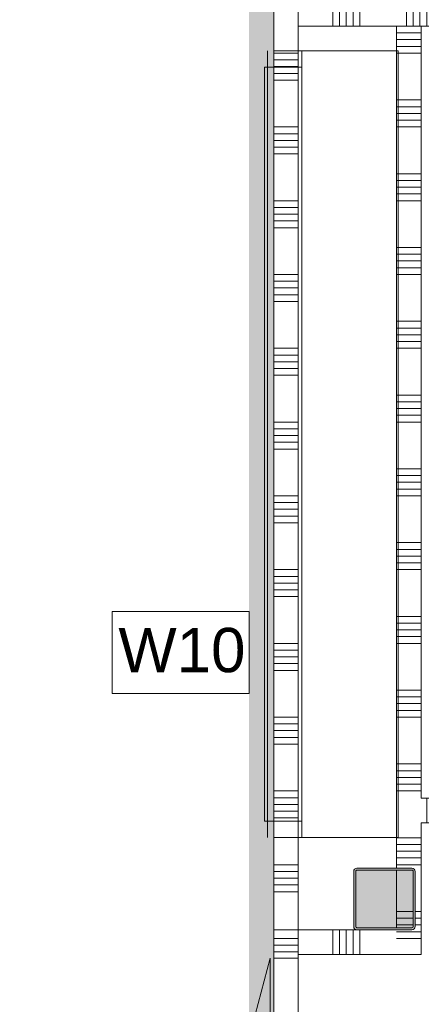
# Model space of a CAD drawing. Header units: millimetres. Extents: x -409 to 257590, y -7786 to 67330.
# Tile 134 of 210: x 15417 to 17051, y 50432 to 54436. Entities that reach past the tile are written whole.
import ezdxf

# ---------------------------------------------------------------- set-up
doc = ezdxf.new("R2010")
doc.units = ezdxf.units.MM
doc.header["$MEASUREMENT"] = 0
for name, color, linetype in [('Info Wandafwerking aanduiding', 7, 'Continuous'), ('Info Wandafwerking aanduiding Doorsnede-arcering', 7, 'Continuous'), ('New_22 NC Binnenwanden', 7, 'Continuous'), ('New_22 NC Binnenwanden Deuren', 7, 'Continuous'), ('New_22 NC Binnenwanden Doorsnede-arcering', 7, 'Continuous'), ('New_22 NC Binnenwanden Laagscheidingslijnen', 7, 'Continuous'), ('New_22 NC Binnenwanden Ramen', 7, 'Continuous'), ('New_Z Ruimtefuncties Zone omranding', 7, 'Continuous'), ('S-COLS-____-OTLN.RVT S', 7, 'Continuous'), ('S-COLS-____-OTLN.RVT S 2D arcering', 7, 'Continuous')]:
    doc.layers.add(name, color=color, linetype=linetype)
doc.styles.add('GENERATED_STYLE_1', font='txt')

# ---------------------------------------------------------------- blocks, each defined once
blk = doc.blocks.new('*X400')
at = {"layer": 'New_22 NC Binnenwanden Doorsnede-arcering', "color": 254, "linetype": 'Continuous', "lineweight": 0, "true_color": 0xe9ebeb}
blk.add_line((18000, 54410), (18000, 54510), dxfattribs=at)
blk = doc.blocks.new('*X401')
at = {"layer": 'New_22 NC Binnenwanden Doorsnede-arcering', "color": 254, "linetype": 'Continuous', "lineweight": 0, "true_color": 0xe9ebeb}
for p, q in [((16690.3, 54410), (16690.3, 54510)), ((16717.7, 54410), (16717.7, 54510)), ((16745.1, 54410), (16745.1, 54510)), ((16772.6, 54410), (16772.6, 54510)), ((16800, 54410), (16800, 54510)), ((16990.3, 54410), (16990.3, 54510)), ((17017.7, 54410), (17017.7, 54510)), ((17045.1, 54410), (17045.1, 54510)), ((17072.6, 54410), (17072.6, 54510)), ((17100, 54410), (17100, 54510)), ((17290.3, 54410), (17290.3, 54510)), ((17317.7, 54410), (17317.7, 54510)), ((17345.1, 54410), (17345.1, 54510)), ((17372.6, 54410), (17372.6, 54510)), ((17400, 54410), (17400, 54510)), ((17590.3, 54410), (17590.3, 54510)), ((17617.7, 54410), (17617.7, 54510)), ((17645.1, 54410), (17645.1, 54510)), ((17672.6, 54410), (17672.6, 54510)), ((17700, 54410), (17700, 54510)), ((17890.3, 54410), (17890.3, 54510)), ((17917.7, 54410), (17917.7, 54510)), ((17945.1, 54410), (17945.1, 54510)), ((17972.6, 54410), (17972.6, 54510))]:
    blk.add_line(p, q, dxfattribs=at)
blk = doc.blocks.new('*X402')
at = {"layer": 'New_22 NC Binnenwanden Doorsnede-arcering', "color": 254, "linetype": 'Continuous', "lineweight": 0, "true_color": 0xe9ebeb}
blk.add_line((18000, 54410), (18000, 54410), dxfattribs=at)
blk = doc.blocks.new('Wall_85_2', base_point=(16550, 54410))
at = {"layer": 'New_22 NC Binnenwanden', "color": 8, "linetype": 'Continuous', "lineweight": 0, "true_color": 0x778488, "flags": 128}
for points in [[(18099.9, 54510), (16550, 54510)], [(16550, 54410), (16950, 54410)], [(17050, 54410), (18000, 54410)]]:
    blk.add_lwpolyline(points, dxfattribs=at)
at = {"layer": 'New_22 NC Binnenwanden Laagscheidingslijnen', "color": 8, "linetype": 'Continuous', "lineweight": 0, "true_color": 0x778488}
blk.add_line((16550, 54410), (16550, 54510), dxfattribs=at)
at = {"layer": 'New_22 NC Binnenwanden', "color": 8, "lineweight": 0, "true_color": 0x778488}
for name in ['*X401', '*X400', '*X402']:
    blk.add_blockref(name, (0, 0), dxfattribs=at)
blk = doc.blocks.new('*X408')
at = {"layer": 'New_22 NC Binnenwanden Doorsnede-arcering', "color": 254, "linetype": 'Continuous', "lineweight": 0, "true_color": 0xe9ebeb}
for p, q in [((17072.3, 51170), (17072.3, 51270)), ((17099.7, 51170), (17099.7, 51270)), ((17290, 51170), (17290, 51270)), ((17317.4, 51170), (17317.4, 51270)), ((17344.9, 51170), (17344.9, 51270)), ((17372.3, 51170), (17372.3, 51270)), ((17399.7, 51170), (17399.7, 51270)), ((17590, 51170), (17590, 51270)), ((17617.4, 51170), (17617.4, 51270)), ((17644.9, 51170), (17644.9, 51270)), ((17672.3, 51170), (17672.3, 51270)), ((17699.7, 51170), (17699.7, 51270)), ((17890, 51170), (17890, 51270)), ((17917.4, 51170), (17917.4, 51270)), ((17944.9, 51170), (17944.9, 51270)), ((17972.3, 51170), (17972.3, 51270)), ((17999.7, 51170), (17999.7, 51270))]:
    blk.add_line(p, q, dxfattribs=at)
blk = doc.blocks.new('Wall_87_2', base_point=(17050, 51170))
at = {"layer": 'New_22 NC Binnenwanden', "color": 8, "linetype": 'Continuous', "lineweight": 0, "true_color": 0x778488, "flags": 128}
for points in [[(18000.7, 51270), (17050, 51270)], [(17050, 51170), (18000.7, 51170)]]:
    blk.add_lwpolyline(points, dxfattribs=at)
at = {"layer": 'New_22 NC Binnenwanden', "color": 8, "lineweight": 0, "true_color": 0x778488}
blk.add_blockref('*X408', (0, 0), dxfattribs=at)
blk = doc.blocks.new('*X423')
at = {"layer": 'New_22 NC Binnenwanden Doorsnede-arcering', "color": 254, "linetype": 'Continuous', "lineweight": 0, "true_color": 0xe9ebeb}
for p, q in [((16957.6, 50727.4), (17050, 50727.4)), ((16985, 50700), (17050, 50700))]:
    blk.add_line(p, q, dxfattribs=at)
blk = doc.blocks.new('*X424')
at = {"layer": 'New_22 NC Binnenwanden Doorsnede-arcering', "color": 254, "linetype": 'Continuous', "lineweight": 0, "true_color": 0xe9ebeb}
for p, q in [((16950, 54409.7), (17050, 54409.7)), ((16950, 54382.3), (17050, 54382.3)), ((16950, 54354.9), (17050, 54354.9)), ((16950, 54327.4), (17050, 54327.4)), ((16950, 54300), (17050, 54300)), ((16950, 54109.7), (17050, 54109.7)), ((16950, 54082.3), (17050, 54082.3)), ((16950, 54054.9), (17050, 54054.9)), ((16950, 54027.4), (17050, 54027.4)), ((16950, 54000), (17050, 54000)), ((16950, 53809.7), (17050, 53809.7)), ((16950, 53782.3), (17050, 53782.3)), ((16950, 53754.9), (17050, 53754.9)), ((16950, 53727.4), (17050, 53727.4)), ((16950, 53700), (17050, 53700)), ((16950, 53509.7), (17050, 53509.7)), ((16950, 53482.3), (17050, 53482.3)), ((16950, 53454.9), (17050, 53454.9)), ((16950, 53427.4), (17050, 53427.4)), ((16950, 53400), (17050, 53400)), ((16950, 53209.7), (17050, 53209.7)), ((16950, 53182.3), (17050, 53182.3)), ((16950, 53154.9), (17050, 53154.9)), ((16950, 53127.4), (17050, 53127.4)), ((16950, 53100), (17050, 53100)), ((16950, 52909.7), (17050, 52909.7)), ((16950, 52882.3), (17050, 52882.3)), ((16950, 52854.9), (17050, 52854.9)), ((16950, 52827.4), (17050, 52827.4)), ((16950, 52800), (17050, 52800)), ((16950, 52609.7), (17050, 52609.7)), ((16950, 52582.3), (17050, 52582.3)), ((16950, 52554.9), (17050, 52554.9)), ((16950, 52527.4), (17050, 52527.4)), ((16950, 52500), (17050, 52500)), ((16950, 52309.7), (17050, 52309.7)), ((16950, 52282.3), (17050, 52282.3)), ((16950, 52254.9), (17050, 52254.9)), ((16950, 52227.4), (17050, 52227.4)), ((16950, 52200), (17050, 52200)), ((16950, 52009.7), (17050, 52009.7)), ((16950, 51982.3), (17050, 51982.3)), ((16950, 51954.9), (17050, 51954.9)), ((16950, 51927.4), (17050, 51927.4)), ((16950, 51900), (17050, 51900)), ((16950, 51709.7), (17050, 51709.7)), ((16950, 51682.3), (17050, 51682.3)), ((16950, 51654.9), (17050, 51654.9)), ((16950, 51627.4), (17050, 51627.4)), ((16950, 51600), (17050, 51600)), ((16950, 51409.7), (17050, 51409.7)), ((16950, 51382.3), (17050, 51382.3)), ((16950, 51354.9), (17050, 51354.9)), ((16950, 51327.4), (17050, 51327.4)), ((16950, 51300), (17050, 51300)), ((16950, 51109.7), (17050, 51109.7)), ((16950, 51082.3), (17050, 51082.3)), ((16950, 51054.9), (17050, 51054.9)), ((16950, 51027.4), (17050, 51027.4)), ((16950, 51000), (17050, 51000)), ((17025, 50809.7), (17050, 50809.7)), ((17025, 50782.3), (17050, 50782.3)), ((17025, 50754.9), (17050, 50754.9))]:
    blk.add_line(p, q, dxfattribs=at)
blk = doc.blocks.new('*X425')
at = {"layer": 'New_22 NC Binnenwanden Doorsnede-arcering', "color": 254, "linetype": 'Continuous', "lineweight": 0, "true_color": 0xe9ebeb}
for p, q in [((16950, 50809.7), (17017, 50809.7)), ((16950, 50782.3), (17017, 50782.3)), ((16950, 50754.9), (17017, 50754.9))]:
    blk.add_line(p, q, dxfattribs=at)
blk = doc.blocks.new('*X426')
at = {"layer": 'New_22 NC Binnenwanden Doorsnede-arcering', "color": 254, "linetype": 'Continuous', "lineweight": 0, "true_color": 0xe9ebeb}
for p, q in [((16950, 50727.4), (16957.6, 50727.4)), ((16950, 50700), (16985, 50700))]:
    blk.add_line(p, q, dxfattribs=at)
blk = doc.blocks.new('Wall_91_2', base_point=(17050, 50635))
at = {"layer": 'New_22 NC Binnenwanden', "color": 8, "linetype": 'Continuous', "lineweight": 0, "true_color": 0x778488, "flags": 128}
for points in [[(16950, 54410), (16950, 50985)], [(17050, 51270), (17050, 54410)], [(17050, 50635), (17050, 51170)], [(16950, 50977), (16950, 50743)], [(17050, 50635), (16950, 50635)]]:
    blk.add_lwpolyline(points, dxfattribs=at)
at = {"layer": 'New_22 NC Binnenwanden', "color": 8, "lineweight": 0, "true_color": 0x778488}
for name in ['*X424', '*X425', '*X426', '*X423']:
    blk.add_blockref(name, (0, 0), dxfattribs=at)
blk = doc.blocks.new('*X428')
at = {"layer": 'New_22 NC Binnenwanden Doorsnede-arcering', "color": 254, "linetype": 'Continuous', "lineweight": 0, "true_color": 0xe9ebeb}
for p, q in [((16690.3, 50642.6), (16690.3, 50735)), ((16717.7, 50642.6), (16717.7, 50735)), ((16745.1, 50642.6), (16745.1, 50735)), ((16772.6, 50642.6), (16772.6, 50735)), ((16800, 50642.6), (16800, 50735)), ((16690.3, 50635), (16690.3, 50642.6)), ((16717.7, 50635), (16717.7, 50642.6)), ((16745.1, 50635), (16745.1, 50642.6)), ((16772.6, 50635), (16772.6, 50642.6)), ((16800, 50635), (16800, 50642.6))]:
    blk.add_line(p, q, dxfattribs=at)
blk = doc.blocks.new('Wall_92_2', base_point=(16550, 50635))
at = {"layer": 'New_22 NC Binnenwanden', "color": 8, "linetype": 'Continuous', "lineweight": 0, "true_color": 0x778488, "flags": 128}
for points in [[(16791, 50735), (16550, 50735)], [(16550, 50735), (16550, 50635)], [(16550, 50635), (16950, 50635)]]:
    blk.add_lwpolyline(points, dxfattribs=at)
at = {"layer": 'New_22 NC Binnenwanden', "color": 8, "lineweight": 0, "true_color": 0x778488}
blk.add_blockref('*X428', (0, 0), dxfattribs=at)
blk = doc.blocks.new('*X952')
at = {"layer": 'New_22 NC Binnenwanden Doorsnede-arcering', "color": 254, "linetype": 'Continuous', "lineweight": 0, "true_color": 0xe9ebeb}
blk.add_line((16550, 54490.3), (16450, 54490.3), dxfattribs=at)
blk = doc.blocks.new('*X953')
at = {"layer": 'New_22 NC Binnenwanden Doorsnede-arcering', "color": 254, "linetype": 'Continuous', "lineweight": 0, "true_color": 0xe9ebeb}
for p, q in [((16550, 51000), (16450, 51000)), ((16550, 50972.6), (16450, 50972.6)), ((16550, 50945.1), (16450, 50945.1)), ((16550, 50917.7), (16450, 50917.7)), ((16550, 50890.3), (16450, 50890.3))]:
    blk.add_line(p, q, dxfattribs=at)
blk = doc.blocks.new('R1 22_13')
at = {"layer": 'New_22 NC Binnenwanden Ramen', "color": 1, "linetype": 'Continuous', "lineweight": 0}
for p, q in [((-1600, 0), (-1533, 0)), ((-1533, 0), (-1533, -139)), ((-1533, 0), (1533, 0)), ((1533, -139), (1533, 0)), ((1533, 0), (1600, 0)), ((-1533, -139), (-1600, -139)), ((1533, -139), (-1533, -139)), ((1600, -139), (1533, -139))]:
    blk.add_line(p, q, dxfattribs=at)
at = {"layer": 'New_22 NC Binnenwanden Ramen', "color": 7, "linetype": 'Continuous', "lineweight": 0}
for p, q in [((-1600, -25), (-1600, -125)), ((-1600, -25), (-1600, -125)), ((1600, -25), (1600, -125)), ((1600, -25), (1600, -125))]:
    blk.add_line(p, q, dxfattribs=at)
blk = doc.blocks.new('#Pui inbouwgarderobe 02')
at = {"layer": 'New_22 NC Binnenwanden Ramen', "color": 1, "linetype": 'Continuous', "lineweight": 0}
for p, q in [((-1600, 0), (-1600, -399)), ((-1533, 0), (-1600, 0)), ((1533, 0), (-1533, 0)), ((1600, 0), (1533, 0)), ((1600, -399), (1600, 0)), ((-1600, -399), (-1600, -506)), ((1600, -506), (1600, -399)), ((-1600, -506), (-1533, -506)), ((-1533, -506), (-1533, -543)), ((1533, -506), (-1533, -506)), ((1533, -543), (1533, -506)), ((1533, -506), (1600, -506)), ((-1533, -543), (-1515, -543)), ((-1515, -543), (1515, -543)), ((1515, -543), (1533, -543))]:
    blk.add_line(p, q, dxfattribs=at)
blk = doc.blocks.new('Wall_237_2', base_point=(16450, 50735))
at = {"layer": 'New_22 NC Binnenwanden', "color": 8, "linetype": 'Continuous', "lineweight": 0, "true_color": 0x778488, "flags": 128}
for points in [[(16450, 54507.3), (16550, 54507.3)], [(16450, 54507.3), (16450, 54310)], [(16550, 54310), (16550, 54507.3)], [(16450, 51110), (16450, 50735)], [(16550, 50735), (16550, 51110)], [(16450, 50735), (16550, 50735)]]:
    blk.add_lwpolyline(points, dxfattribs=at)
at = {"layer": 'New_22 NC Binnenwanden', "color": 8, "lineweight": 0, "true_color": 0x778488}
for name in ['*X952', '*X953']:
    blk.add_blockref(name, (0, 0), dxfattribs=at)
at = {"layer": 'New_22 NC Binnenwanden Ramen', "color": 1, "linetype": 'Continuous', "lineweight": 0, "xscale": 1.000000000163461, "zscale": 1000, "rotation": 270.0000211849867}
blk.add_blockref('#Pui inbouwgarderobe 02', (16956, 52710), dxfattribs=at)
at = {"layer": 'New_22 NC Binnenwanden Ramen', "color": 1, "linetype": 'Continuous', "lineweight": 0, "zscale": 1000, "rotation": 90.00002118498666}
blk.add_blockref('R1 22_13', (16425, 52710), dxfattribs=at)
blk = doc.blocks.new('*X961')
at = {"layer": 'New_22 NC Binnenwanden Doorsnede-arcering', "color": 254, "linetype": 'Continuous', "lineweight": 0, "true_color": 0xe9ebeb}
for p, q in [((16550, 50700.1), (16450, 50700.1)), ((16550, 50672.6), (16450, 50672.6)), ((16550, 50645.2), (16450, 50645.2))]:
    blk.add_line(p, q, dxfattribs=at)
blk = doc.blocks.new('*X962')
at = {"layer": 'New_22 NC Binnenwanden Doorsnede-arcering', "color": 254, "linetype": 'Continuous', "lineweight": 0, "true_color": 0xe9ebeb}
for p, q in [((16550, 49500.1), (16450, 49500.1)), ((16550, 49472.6), (16450, 49472.6)), ((16550, 49445.2), (16450, 49445.2)), ((16550, 49417.8), (16450, 49417.8)), ((16550, 49390.3), (16450, 49390.3)), ((16550, 49200.1), (16450, 49200.1)), ((16550, 49172.6), (16450, 49172.6)), ((16550, 49145.2), (16450, 49145.2)), ((16550, 49117.8), (16450, 49117.8)), ((16550, 49090.3), (16450, 49090.3)), ((16550, 48900.1), (16450, 48900.1)), ((16550, 48872.6), (16450, 48872.6)), ((16550, 48845.2), (16450, 48845.2)), ((16550, 48817.8), (16450, 48817.8)), ((16550, 48790.3), (16450, 48790.3)), ((16550, 48600.1), (16450, 48600.1)), ((16550, 48572.6), (16450, 48572.6)), ((16550, 48545.2), (16450, 48545.2)), ((16550, 48517.8), (16450, 48517.8)), ((16550, 48490.3), (16450, 48490.3)), ((16550, 48300.1), (16450, 48300.1)), ((16550, 48272.6), (16450, 48272.6)), ((16550, 48245.2), (16450, 48245.2)), ((16550, 48217.8), (16450, 48217.8)), ((16550, 48190.3), (16450, 48190.3)), ((16550, 48000.1), (16450, 48000.1)), ((16550, 47972.6), (16450, 47972.6)), ((16550, 47945.2), (16450, 47945.2)), ((16550, 47917.8), (16450, 47917.8)), ((16550, 47890.3), (16450, 47890.3)), ((16550, 47700.1), (16450, 47700.1)), ((16550, 47672.6), (16450, 47672.6)), ((16550, 47645.2), (16450, 47645.2)), ((16550, 47617.8), (16450, 47617.8)), ((16550, 47590.3), (16450, 47590.3)), ((16540.1, 47400.1), (16450, 47400.1)), ((16512.6, 47372.6), (16450, 47372.6)), ((16485.2, 47345.2), (16450, 47345.2)), ((16457.8, 47317.8), (16450, 47317.8))]:
    blk.add_line(p, q, dxfattribs=at)
blk = doc.blocks.new('D1 22_7')
at = {"layer": 'New_22 NC Binnenwanden Deuren', "color": 1, "linetype": 'Continuous', "lineweight": 0}
for q in [(-481.8, 267.6), (-517, 0)]:
    blk.add_line((517, 0), q, dxfattribs=at)
at = {"layer": 'New_22 NC Binnenwanden Deuren', "color": 7, "linetype": 'Continuous', "lineweight": 0}
for p, q in [((-517, -114), (-517, -14)), ((-517, -114), (-517, -14)), ((517, -114), (517, -14)), ((517, -114), (517, -14))]:
    blk.add_line(p, q, dxfattribs=at)
at = {"layer": 'New_22 NC Binnenwanden Deuren', "color": 1, "linetype": 'Continuous', "lineweight": 0}
blk.add_arc((517, 0), 1034, 165, 180, dxfattribs=at)
blk = doc.blocks.new('*X964')
at = {"layer": 'New_22 NC Binnenwanden Doorsnede-arcering', "color": 254, "linetype": 'Continuous', "lineweight": 0, "true_color": 0xe9ebeb}
for p, q in [((16550, 47372.6), (16512.6, 47372.6)), ((16550, 47400.1), (16540.1, 47400.1)), ((16550, 47345.2), (16485.2, 47345.2)), ((16550, 47317.8), (16457.8, 47317.8))]:
    blk.add_line(p, q, dxfattribs=at)
blk = doc.blocks.new('Wall_240_2', base_point=(16550, 47410))
at = {"layer": 'New_22 NC Binnenwanden', "color": 8, "linetype": 'Continuous', "lineweight": 0, "true_color": 0x778488}
for p, q in [((16550, 50620), (16450, 50620)), ((16550, 49586), (16450, 49586))]:
    blk.add_line(p, q, dxfattribs=at)
at = {"layer": 'New_22 NC Binnenwanden', "color": 8, "linetype": 'Continuous', "lineweight": 0, "true_color": 0x778488, "flags": 128}
for points in [[(16450, 50735), (16450, 50620)], [(16550, 50620), (16550, 50735)], [(16450, 49586), (16450, 47310)], [(16550, 47410), (16550, 49586)], [(16450, 47310), (16550, 47310)]]:
    blk.add_lwpolyline(points, dxfattribs=at)
at = {"layer": 'New_22 NC Binnenwanden Laagscheidingslijnen', "color": 8, "linetype": 'Continuous', "lineweight": 0, "true_color": 0x778488}
blk.add_line((16550, 47310), (16550, 47410), dxfattribs=at)
at = {"layer": 'New_22 NC Binnenwanden', "color": 8, "lineweight": 0, "true_color": 0x778488}
for name in ['*X961', '*X962', '*X964']:
    blk.add_blockref(name, (0, 0), dxfattribs=at)
at = {"layer": 'New_22 NC Binnenwanden Deuren', "color": 1, "linetype": 'Continuous', "lineweight": 0, "zscale": 1000, "rotation": 90.00028740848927}
blk.add_blockref('D1 22_7', (16436, 50103), dxfattribs=at)
blk = doc.blocks.new('*X1268')
at = {"layer": 'New_22 NC Binnenwanden Doorsnede-arcering', "color": 254, "linetype": 'Continuous', "lineweight": 0, "true_color": 0xe9ebeb}
for p, q in [((16469.7, 54490.3), (16450, 54490.3)), ((16550, 54300), (16450, 54300)), ((16550, 54272.6), (16450, 54272.6)), ((16550, 54245.1), (16450, 54245.1)), ((16550, 54217.7), (16450, 54217.7)), ((16550, 54190.3), (16450, 54190.3)), ((16550, 54000), (16450, 54000)), ((16550, 53972.6), (16450, 53972.6)), ((16550, 53945.1), (16450, 53945.1)), ((16550, 53917.7), (16450, 53917.7)), ((16550, 53890.3), (16450, 53890.3)), ((16550, 53700), (16450, 53700)), ((16550, 53672.6), (16450, 53672.6)), ((16550, 53645.1), (16450, 53645.1)), ((16550, 53617.7), (16450, 53617.7)), ((16550, 53590.3), (16450, 53590.3)), ((16550, 53400), (16450, 53400)), ((16550, 53372.6), (16450, 53372.6)), ((16550, 53345.1), (16450, 53345.1)), ((16550, 53317.7), (16450, 53317.7)), ((16550, 53290.3), (16450, 53290.3)), ((16550, 53100), (16450, 53100)), ((16550, 53072.6), (16450, 53072.6)), ((16550, 53045.1), (16450, 53045.1)), ((16550, 53017.7), (16450, 53017.7)), ((16550, 52990.3), (16450, 52990.3)), ((16550, 52800), (16450, 52800)), ((16550, 52772.6), (16450, 52772.6)), ((16550, 52745.1), (16450, 52745.1)), ((16550, 52717.7), (16450, 52717.7)), ((16550, 52690.3), (16450, 52690.3)), ((16550, 52500), (16450, 52500)), ((16550, 52472.6), (16450, 52472.6)), ((16550, 52445.1), (16450, 52445.1)), ((16550, 52417.7), (16450, 52417.7)), ((16550, 52390.3), (16450, 52390.3)), ((16550, 52200), (16450, 52200)), ((16550, 52172.6), (16450, 52172.6)), ((16550, 52145.1), (16450, 52145.1)), ((16550, 52117.7), (16450, 52117.7)), ((16550, 52090.3), (16450, 52090.3)), ((16550, 51900), (16450, 51900)), ((16550, 51872.6), (16450, 51872.6)), ((16550, 51845.1), (16450, 51845.1)), ((16550, 51817.7), (16450, 51817.7)), ((16550, 51790.3), (16450, 51790.3)), ((16550, 51600), (16450, 51600)), ((16550, 51572.6), (16450, 51572.6)), ((16550, 51545.1), (16450, 51545.1)), ((16550, 51517.7), (16450, 51517.7)), ((16550, 51490.3), (16450, 51490.3)), ((16550, 51300), (16450, 51300)), ((16550, 51272.6), (16450, 51272.6)), ((16550, 51245.1), (16450, 51245.1)), ((16550, 51217.7), (16450, 51217.7)), ((16550, 51190.3), (16450, 51190.3)), ((16550, 51000), (16450, 51000)), ((16550, 50972.6), (16450, 50972.6)), ((16550, 50945.1), (16450, 50945.1)), ((16550, 50917.7), (16450, 50917.7)), ((16550, 50890.3), (16450, 50890.3)), ((16550, 50700), (16450, 50700)), ((16550, 50672.6), (16450, 50672.6)), ((16550, 50645.1), (16450, 50645.1))]:
    blk.add_line(p, q, dxfattribs=at)
blk = doc.blocks.new('*X1269')
at = {"layer": 'New_22 NC Binnenwanden Doorsnede-arcering', "color": 254, "linetype": 'Continuous', "lineweight": 0, "true_color": 0xe9ebeb}
blk.add_line((16550, 54490.3), (16469.7, 54490.3), dxfattribs=at)
blk = doc.blocks.new('Wall_297_2', base_point=(16550, 50635))
at = {"layer": 'New_22 NC Binnenwanden', "color": 8, "linetype": 'Continuous', "lineweight": 0, "true_color": 0x778488, "flags": 128}
for points in [[(16450, 54510), (16450, 50635)], [(16450, 54510), (16550, 54510)], [(16550, 50635), (16550, 54410)]]:
    blk.add_lwpolyline(points, dxfattribs=at)
at = {"layer": 'New_22 NC Binnenwanden Laagscheidingslijnen', "color": 8, "linetype": 'Continuous', "lineweight": 0, "true_color": 0x778488}
blk.add_line((16550, 54410), (16550, 54510), dxfattribs=at)
at = {"layer": 'New_22 NC Binnenwanden', "color": 8, "lineweight": 0, "true_color": 0x778488}
for name in ['*X1268', '*X1269']:
    blk.add_blockref(name, (0, 0), dxfattribs=at)
blk = doc.blocks.new('Wall_380_2', base_point=(16450, 54510))
at = {"layer": 'Info Wandafwerking aanduiding Doorsnede-arcering', "linetype": 'Continuous', "lineweight": 0}
blk.add_hatch(color=1, dxfattribs=at).paths.add_polyline_path([(16450, 47310), (16450, 54510), (16350, 54510), (16350, 47310)])
blk = doc.blocks.new('Column 343[26]_2', base_point=(0.5, 3))
at = {"layer": 'S-COLS-____-OTLN.RVT S 2D arcering', "linetype": 'Continuous', "lineweight": 0, "true_color": 0x778488}
h = blk.add_hatch(color=8, dxfattribs=at)
h.paths.add_polyline_path([(16775.5, 50748.7), (16776.5, 50743.8), (16779.3, 50739.5), (16783.5, 50736.7), (16788.5, 50735.7), (17012.5, 50735.7), (17017.5, 50736.7), (17021.7, 50739.5), (17024.5, 50743.8), (17025.5, 50748.7), (17025.5, 50972.7), (17024.5, 50977.7), (17021.7, 50981.9), (17017.5, 50984.8), (17012.5, 50985.7), (16788.5, 50985.7), (16783.5, 50984.8), (16779.3, 50981.9), (16776.5, 50977.7), (16775.5, 50972.7)])
h.paths.add_polyline_path([(17012.5, 50743.7), (16788.5, 50743.7), (16786.6, 50744.1), (16785, 50745.2), (16783.9, 50746.8), (16783.5, 50748.7), (16783.5, 50972.7), (16783.9, 50974.7), (16785, 50976.3), (16786.6, 50977.4), (16788.5, 50977.7), (17012.5, 50977.7), (17014.4, 50977.4), (17016.1, 50976.3), (17017.1, 50974.7), (17017.5, 50972.7), (17017.5, 50748.7), (17017.1, 50746.8), (17016.1, 50745.2), (17014.4, 50744.1)], flags=0)
blk.add_hatch(color=8, dxfattribs=at).paths.add_polyline_path([(17012.5, 50977.7), (16788.5, 50977.7), (16786.6, 50977.4), (16785, 50976.3), (16783.9, 50974.7), (16783.5, 50972.7), (16783.5, 50748.7), (16783.9, 50746.8), (16785, 50745.2), (16786.6, 50744.1), (16788.5, 50743.7), (17012.5, 50743.7), (17014.4, 50744.1), (17016.1, 50745.2), (17017.1, 50746.8), (17017.5, 50748.7), (17017.5, 50972.7), (17017.1, 50974.7), (17016.1, 50976.3), (17014.4, 50977.4)])
at = {"layer": 'S-COLS-____-OTLN.RVT S', "color": 1, "linetype": 'Continuous', "lineweight": 0}
for p, q in [((16776.5, 50977.7), (16775.5, 50972.7)), ((16775.5, 50972.7), (16775.5, 50748.7)), ((16779.3, 50981.9), (16776.5, 50977.7)), ((16783.5, 50984.8), (16779.3, 50981.9)), ((16788.5, 50985.7), (16783.5, 50984.8)), ((16783.5, 50972.7), (16783.9, 50974.7)), ((16783.5, 50748.7), (16783.5, 50972.7)), ((16783.9, 50974.7), (16785, 50976.3)), ((16785, 50976.3), (16786.6, 50977.4)), ((16786.6, 50977.4), (16788.5, 50977.7)), ((17012.5, 50985.7), (16788.5, 50985.7)), ((16788.5, 50977.7), (17012.5, 50977.7)), ((17017.5, 50984.8), (17012.5, 50985.7)), ((17012.5, 50977.7), (17014.4, 50977.4)), ((17014.4, 50977.4), (17016.1, 50976.3)), ((17016.1, 50976.3), (17017.1, 50974.7)), ((17017.1, 50974.7), (17017.5, 50972.7)), ((17021.7, 50981.9), (17017.5, 50984.8)), ((17017.5, 50972.7), (17017.5, 50748.7)), ((17024.5, 50977.7), (17021.7, 50981.9)), ((17025.5, 50972.7), (17024.5, 50977.7)), ((17025.5, 50748.7), (17025.5, 50972.7)), ((16775.5, 50748.7), (16776.5, 50743.8)), ((16776.5, 50743.8), (16779.3, 50739.5)), ((16779.3, 50739.5), (16783.5, 50736.7)), ((16783.9, 50746.8), (16783.5, 50748.7)), ((16783.5, 50736.7), (16788.5, 50735.7)), ((16785, 50745.2), (16783.9, 50746.8)), ((16786.6, 50744.1), (16785, 50745.2)), ((16788.5, 50743.7), (16786.6, 50744.1)), ((17012.5, 50743.7), (16788.5, 50743.7)), ((16788.5, 50735.7), (17012.5, 50735.7)), ((17014.4, 50744.1), (17012.5, 50743.7)), ((17012.5, 50735.7), (17017.5, 50736.7)), ((17016.1, 50745.2), (17014.4, 50744.1)), ((17017.1, 50746.8), (17016.1, 50745.2)), ((17017.5, 50748.7), (17017.1, 50746.8)), ((17017.5, 50736.7), (17021.7, 50739.5)), ((17021.7, 50739.5), (17024.5, 50743.8)), ((17024.5, 50743.8), (17025.5, 50748.7))]:
    blk.add_line(p, q, dxfattribs=at)

msp = doc.modelspace()

# ---------------------------------------------------------------- linework, layer by layer
at = {"layer": 'Info Wandafwerking aanduiding', "color": 9, "linetype": 'Continuous', "lineweight": 0, "flags": 128}
msp.add_lwpolyline([(15793.1, 52029.5), (16350, 52029.5), (16350, 51696.7), (15793.1, 51696.7)], close=True, dxfattribs=at)
at = {"layer": 'New_Z Ruimtefuncties Zone omranding', "color": 41, "linetype": 'Continuous', "lineweight": 0, "true_color": 0xffeeaa, "flags": 128}
msp.add_lwpolyline([(16670, 46077.3), (16670, 47310), (16450, 47310), (16450, 54510), (19450.7, 54510), (19450.7, 56360), (7050, 56360), (7050, 54509.9), (9204.1, 54510), (9203.9, 50550), (8951.4, 50550), (8951.3, 41360.4)], dxfattribs=at)
at = {"layer": 'New_Z Ruimtefuncties Zone omranding', "color": 41, "linetype": 'Continuous', "lineweight": 0, "true_color": 0xffd5aa, "flags": 128}
msp.add_lwpolyline([(16550, 50635), (16550, 48410), (16800, 48410), (16800, 47410), (19300.2, 47410), (19300.3, 51170), (17050, 51170), (17050, 50635)], close=True, dxfattribs=at)

# ---------------------------------------------------------------- block references
at = {"layer": 'Info Wandafwerking aanduiding', "color": 1, "lineweight": 0}
msp.add_blockref('Wall_380_2', (16450, 54510), dxfattribs=at)
at = {"layer": 'New_22 NC Binnenwanden', "color": 8, "lineweight": 0, "true_color": 0x778488}
for name, p in [('Wall_237_2', (16450, 50735)), ('Wall_297_2', (16550, 50635)), ('Wall_85_2', (16550, 54410)), ('Wall_91_2', (17050, 50635)), ('Wall_87_2', (17050, 51170)), ('Wall_240_2', (16550, 47410)), ('Wall_92_2', (16550, 50635))]:
    msp.add_blockref(name, p, dxfattribs=at)
at = {"layer": 'S-COLS-____-OTLN.RVT S', "color": 1, "linetype": 'Continuous', "lineweight": 0}
msp.add_blockref('Column 343[26]_2', (0.5, 3), dxfattribs=at)

# ---------------------------------------------------------------- texts
at = {"layer": 'Info Wandafwerking aanduiding', "color": 2, "linetype": 'Continuous', "lineweight": 0, "insert": (15818.1, 51780.4), "char_height": 180, "attachment_point": 7, "style": 'GENERATED_STYLE_1'}
msp.add_mtext('\\A1;{\\pql;\\fArial|b0|i0|c0|p38;W10}', dxfattribs=at)

doc.saveas('drawing.dxf')
